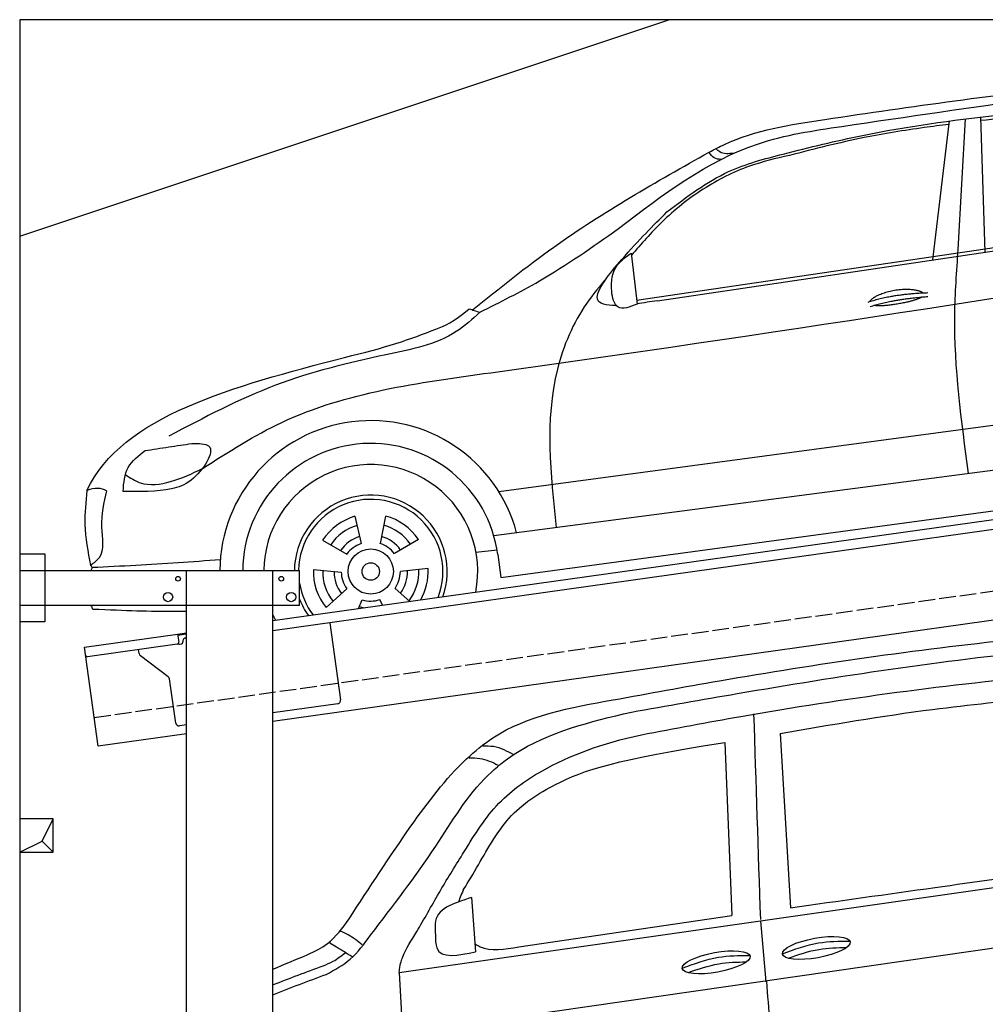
# Model space of a CAD drawing. Extents: x 199 to 6000, y -375 to 5300.
# Tile 2 of 3: x 199 to 3099, y 2343 to 5300. Entities that reach past the tile are written whole.
import ezdxf

# ---------------------------------------------------------------- set-up
doc = ezdxf.new("R2010")
doc.units = 0
doc.header["$LTSCALE"] = 10
doc.header["$MEASUREMENT"] = 0
doc.linetypes.add('GEN3', pattern=[6.25, 5, -1.25])
doc.layers.get('0').update_dxf_attribs({"linetype": 'CONTINUOUS'})
for name, color, linetype in [('3', 6, 'GEN3'), ('BREAKTHROUGH', 1, 'CONTINUOUS'), ('CAR', 1, 'CONTINUOUS'), ('SICHTBARE_KANTEN_DIN_', 7, 'CONTINUOUS')]:
    doc.layers.add(name, color=color, linetype=linetype)
doc.layers.add('AM_0', color=7, linetype='CONTINUOUS', lineweight=30)

# ---------------------------------------------------------------- blocks, each defined once
blk = doc.blocks.new('Car Van')
at = {"layer": 'CAR'}
for p, q in [((22217, 5288), (22248.2, 4764.6)), ((22051, 5261.1), (22071.8, 4741.7)), ((21072.7, 4570.5), (23398.2, 4902.5)), ((21289.9, 4795.1), (21301.9, 4632.6)), ((21432.3, 4647), (22071.8, 4741.7)), ((23398.2, 4720.3), (21083.3, 4387.6)), ((21180.9, 4711.1), (21182, 4662.3)), ((22158.3, 4725.3), (22174, 4541.7)), ((21072.7, 4570.5), (21083.3, 4387.6))]:
    blk.add_line(p, q, dxfattribs=at)
for centre in [(22325.5, 4643.7), (22024.6, 4600.6)]:
    blk.add_ellipse(centre, major_axis=(-101.9, -18.3), ratio=0.28676, dxfattribs=at)
for points, knots in [([(21715.3, 5388.7), (21821.7, 5408.2), (22221.1, 5481.6), (22782.1, 5562.6), (23238.6, 5600.5), (23398.2, 5613.5)], [0, 0, 0, 0, 324.58113, 1218.156854, 1698.657892, 1698.657892, 1698.657892, 1698.657892]), ([(21770, 5352.1), (21876, 5370.8), (22288.4, 5443.9), (22830.8, 5527.3), (23269.5, 5559.7), (23398.2, 5567.2)], [0, 0, 0, 0, 323.034736, 1256.571869, 1643.446804, 1643.446804, 1643.446804, 1643.446804]), ([(21800.2, 5284), (21899.6, 5302.9), (22309.5, 5380.6), (22843.2, 5451.2), (23278.2, 5485), (23398.2, 5493.9)], [0, 0, 0, 0, 303.469527, 1251.67749, 1612.62651, 1612.62651, 1612.62651, 1612.62651]), ([(21072.7, 4570.5), (21075, 4593.4), (21087.9, 4634.1), (21130.7, 4698.5), (21193.2, 4813.2), (21268.6, 4933.7), (21358.3, 5081), (21531.9, 5204.2), (21681, 5257.8), (21800.2, 5284)], [0, 0, 0, 0, 34.633344, 130.367254, 260.266155, 394.654289, 566.353713, 741.146733, 1042.18326, 1042.18326, 1042.18326, 1042.18326]), ([(21264.8, 4817), (21273.3, 4830.4), (21319, 4905.1), (21394.2, 5046.4), (21574.1, 5161.5), (21722.7, 5209.2), (22051, 5261.1)], [301.852914, 301.852914, 301.852914, 301.852914, 394.654289, 566.353713, 741.146733, 1038.026076, 1038.026076, 1038.026076, 1038.026076]), ([(21300.3, 4656.3), (21307.8, 4651.9), (21341, 4631.7), (21389.5, 4639.8), (21432.3, 4647)], [173.497725, 173.497725, 173.497725, 173.497725, 190.087535, 312.625806, 312.625806, 312.625806, 312.625806]), ([(22241.5, 4612.7), (22271.8, 4623.9), (22328.6, 4643.2), (22388.6, 4644.7), (22416.6, 4645)], [14.4466, 14.4466, 14.4466, 14.4466, 94.349912, 163.782287, 163.782287, 163.782287, 163.782287]), ([(21940.6, 4569.6), (21970.9, 4580.7), (22027.7, 4600.1), (22087.7, 4601.6), (22115.7, 4601.9)], [14.4466, 14.4466, 14.4466, 14.4466, 94.349912, 163.782287, 163.782287, 163.782287, 163.782287])]:
    blk.add_open_spline(points, degree=3, knots=knots, dxfattribs=at)
for points in [[(20922.2, 4730.9), (21108.1, 5009.3), (21275.1, 5211.3), (21354.1, 5274.6), (21715.3, 5388.7)], [(22217, 5288), (22674.7, 5360.2), (23007.8, 5396.2)], [(20986.5, 4682.1), (21182.6, 4949.7), (21339.5, 5162.4), (21418.5, 5225.7), (21770, 5352.1)], [(22137.1, 5347), (22157.4, 4728.8)], [(21324.3, 5250.9), (21356.1, 5249.3), (21415.9, 5224.6)], [(21283.2, 5214.8), (21315, 5213.2), (21370.1, 5193)], [(22248.2, 4764.6), (22682.7, 4825.6), (23037.4, 4875.5)], [(21289.9, 4795.1), (21180.8, 4716.6), (21180.9, 4711.1)], [(20798.5, 4624), (20857.2, 4656.9), (20922.2, 4730.9)], [(20853.6, 4564.3), (20925.9, 4610.4), (20986.5, 4682.1)], [(20961.8, 4653.6), (20919.2, 4683.2), (20895, 4694.4)], [(20931, 4617.1), (20884.9, 4645.9), (20864.2, 4657.9)], [(21182, 4662.3), (21185.8, 4643.8), (21301.9, 4632.6)], [(22223.8, 4626.1), (22332.1, 4658.9), (22425.3, 4664.5)], [(20844.6, 4590.2), (20874.2, 4603.8), (20910.5, 4629.4)], [(21922.8, 4582.9), (22031.2, 4615.7), (22124.4, 4621.4)], [(22175.8, 4543.7), (22208.8, 4297.6), (22266, 4139)]]:
    blk.add_spline(points, degree=3, dxfattribs=at)
for points in [[(21264.8, 4817), (21258.4, 4802.4), (21252.1, 4787.8), (21250.6, 4781.7)], [(20693.5, 4579.8), (20728.4, 4595), (20763.5, 4609.6), (20798.5, 4624)], [(20693.5, 4532.9), (20743.6, 4553.2), (20794.2, 4572.1), (20844.6, 4590.2)], [(20693.5, 4502.6), (20746.6, 4524.6), (20800.3, 4544.8), (20853.6, 4564.3)]]:
    blk.add_open_spline(points, degree=3, dxfattribs=at)
blk = doc.blocks.new('Car_K')
at = {"layer": 'CAR'}
for p, q in [((5285.1, 2846.6), (5334.8, 3263.8)), ((5361.4, 2878), (5383.3, 3270)), ((5442.5, 2870), (5429.2, 3275.3)), ((4395.3, 2725.6), (6371, 3016)), ((4457.7, 2723.8), (6379.4, 3009)), ((4379.1, 2866.5), (4396.7, 2713.3)), ((3981.4, 2150.9), (5902.5, 2408.8)), ((5954.6, 2278.4), (3966.6, 2017.9)), ((3987.9, 1892.3), (5969.5, 2160.9)), ((3549.7, 2076.4), (3568.1, 1994.6)), ((3641.8, 2077.1), (3624.8, 1995)), ((3452.6, 2004.6), (3525.4, 1963)), ((3740.1, 2007), (3667.9, 1964.2)), ((3913.1, 1968.5), (3976.3, 1975.6)), ((3978.5, 1961.3), (3987.9, 1892.3)), ((3424.8, 1916.8), (3508.3, 1908.9)), ((3769.3, 1919.6), (3685.9, 1910.4)), ((3463.1, 1802.2), (3525.1, 1858.6)), ((3714.2, 1820.9), (3669.9, 1859.8)), ((3559.9, 1799.2), (3571.3, 1825.7)), ((3631.9, 1809.3), (3624.3, 1826.1))]:
    blk.add_line(p, q, dxfattribs=at)
for radius in [67.9, 26.2]:
    blk.add_circle((3597.1, 1910.6), radius, dxfattribs=at)
for radius, start, end in [(453.2, 14.86, 179.5503), (384.7, 7.5734, 179.4702), (321.3, 348.8956, 179.3656), (229.5, 340.7371, 179.1121), (216.8, 338.9836, 179.0598), (172.4, 105.9643, 146.9655), (172.4, 33.9643, 74.9655), (144.5, 106.605, 146.3248), (144.5, 34.605, 74.3248), (110.3, 107.8341, 145.0957), (110.3, 35.8341, 73.0957), (88.8, 109.097, 143.8328), (88.8, 37.097, 71.8328), (172.4, 177.9643, 218.9655), (144.5, 178.605, 218.3248), (110.3, 179.8341, 217.0957), (88.8, 181.097, 215.8328), (88.8, 325.097, 359.8328), (110.3, 323.8341, 1.0957), (144.5, 322.605, 2.3248), (172.4, 330.4173, 2.9655), (216.8, 189.363, 217.0164), (229.5, 201.2851, 215.2629), (110.3, 251.8341, 260.346), (88.8, 253.097, 287.8328), (321.3, 203.8286, 207.1044)]:
    blk.add_arc((3597.1, 1910.6), radius, start, end, dxfattribs=at)
for points in [[(4960.4, 3268.4), (5748.6, 3373.1), (6565.3, 3342.1), (7001.7, 3128.2)], [(4341, 2940.3), (4761.1, 3195.4), (5012, 3247.5), (5597.3, 3332.3)], [(4486.6, 2990.7), (4671.5, 3111.4), (4835.8, 3164.4), (5073.4, 3220), (5478.3, 3280.6), (5845.3, 3309)], [(4613.5, 3170.2), (4659.2, 3193.1), (4960.4, 3268.4)], [(3903, 2696.1), (4146.8, 2885.1), (4613.5, 3170.2)], [(4649.4, 3148.3), (4628.6, 3152.5), (4613.5, 3170.2)], [(4687.2, 3166.4), (4645.3, 3170.5), (4633.1, 3180.6)], [(4854.3, 3160.3), (4734.7, 3127.8), (4595.7, 3058.9), (4471, 2959.6), (4379.8, 2860.3)], [(3925.1, 2689.5), (4103.6, 2783.3), (4341, 2940.3)], [(3091.3, 2219.7), (3330.1, 2358.5), (3957.2, 2507.7), (6400, 2878.8)], [(5392.7, 2204.8), (5351.1, 2680.1), (5361.4, 2878)], [(4396.7, 2713.3), (4339.5, 2705.2), (4320.6, 2752), (4338.5, 2831.7), (4379.1, 2866.5)], [(4306.1, 2792.5), (4245.7, 2716.3), (4157.7, 2518), (4154, 2042.4)], [(3893.1, 2699.9), (3907.7, 2694.5), (3925.3, 2689.7)], [(3925.1, 2689.5), (3854, 2631.3), (3642.8, 2561.4), (3311.2, 2469.9), (2990.2, 2316.7)], [(3059.7, 2295), (3110.1, 2287.6), (3057.8, 2185.2), (2999, 2159), (2853.2, 2151.3)], [(2919.1, 2273.7), (2990.6, 2284.7), (3059.7, 2295)], [(2853.2, 2151.3), (2868.7, 2223.2), (2919.1, 2273.7)], [(2860.2, 2201.5), (2904.9, 2177.1), (2995.7, 2180.6), (3091.3, 2219.7)], [(2744.5, 2154.1), (2738.6, 2052.2), (2755.6, 1929)], [(2803.8, 2152.6), (2788.3, 2043.9), (2781, 1951.5), (2755.6, 1929)], [(3145.3, 1945.7), (2891.3, 1928.7), (2761, 1922.3)]]:
    blk.add_spline(points, degree=3, dxfattribs=at)
for points, degree, knots in [([(6069.6, 3280.7), (6038.8, 3288), (5942.4, 3308.2), (5768.6, 3294.5), (5586.9, 3281.8), (5471.6, 3269.2), (5429.6, 3264.6)], 3, [41.799079, 41.799079, 41.799079, 41.799079, 136.523198, 337.310325, 558.263041, 685.022454, 685.022454, 685.022454, 685.022454]), ([(5333.6, 3253.4), (5308.7, 3250.3), (5223.6, 3239.4), (5062.6, 3213.6), (4929, 3179.4), (4854.3, 3160.3)], 3, [96.627312, 96.627312, 96.627312, 96.627312, 171.985535, 353.964722, 585.294651, 585.294651, 585.294651, 585.294651]), ([(4334.6, 2709.5), (4303.1, 2709), (4246, 2721.6), (4373.6, 2878.3), (4444.9, 2949.2), (4486.6, 2990.7)], 3, [93.12531, 93.12531, 93.12531, 93.12531, 180.032421, 319.648401, 516.477642, 516.477642, 516.477642, 516.477642]), ([(5096.6, 2721.7), (5100.1, 2730), (5124.3, 2747.3), (5178.1, 2764.2), (5225, 2761.1), (5250, 2752.2), (5255.3, 2747.7), (5255.6, 2747.5)], 5, [0.0314681, 0.0314681, 0.0314681, 0.0314681, 0.0314681, 0.0314681, 0.300106, 0.500106, 0.5095952, 0.5095952, 0.5095952, 0.5095952, 0.5095952, 0.5095952]), ([(5252.3, 2734.9), (5248.8, 2732.7), (5232.1, 2724.4), (5198.9, 2715.8), (5152.6, 2708), (5121.2, 2707.1), (5107.9, 2709.7)], 5, [0.6133618, 0.6133618, 0.6133618, 0.6133618, 0.6133618, 0.6133618, 0.700106, 0.9252293, 0.9252293, 0.9252293, 0.9252293, 0.9252293, 0.9252293]), ([(3518, 2553.7), (3639.3, 2581.7), (3745, 2618.4), (3845.3, 2659.5), (3893, 2699.8)], 3, [0, 0, 0, 0, 247.321337, 334.292188, 334.292188, 334.292188, 334.292188]), ([(3043.2, 1790.9), (3031.6, 1790.6), (2945.8, 1788.9), (2860.9, 1793.2), (2762.4, 1796.9)], 3, [250.354392, 250.354392, 250.354392, 250.354392, 285.458466, 509.835857, 509.835857, 509.835857, 509.835857])]:
    blk.add_open_spline(points, degree=degree, knots=knots, dxfattribs=at)
for points, degree in [([(4457.7, 2723.8), (4436.9, 2720.6), (4416.2, 2717.4), (4396.5, 2714.9)], 3), ([(5090.7, 2719.8), (5164, 2744.5), (5270.4, 2748.1)], 2), ([(5097.2, 2706.5), (5169.3, 2728.8), (5269.6, 2736.4)], 2), ([(2744.5, 2154.1), (2850, 2378.9), (3184, 2466.3), (3518, 2553.7)], 3), ([(2803.8, 2152.6), (2787.9, 2162.9), (2767.7, 2161.4), (2744.5, 2154.1)], 3), ([(2761, 1922.3), (2759.2, 1924.6), (2757.3, 1926.8), (2755.6, 1929)], 3), ([(2757.6, 1914.2), (2758.7, 1916.9), (2759.9, 1919.6), (2761, 1922.3)], 3), ([(2762.4, 1796.9), (2760.8, 1801), (2759.2, 1805.1), (2757.7, 1809.2)], 3)]:
    blk.add_open_spline(points, degree=degree, dxfattribs=at)

msp = doc.modelspace()

# ---------------------------------------------------------------- linework, layer by layer
for p, q in [((199.5, 4650), (2149.5, 5300)), ((960, 3495.2), (3438.8, 3843.6)), ((3446, 3814.3), (960, 3464.9)), ((200, 3696.2), (275, 3696.2)), ((200, 3696.2), (275, 3696.2)), ((275, 3696.2), (275, 3491.2)), ((275, 3696.2), (275, 3491.2)), ((200, 3646.2), (1040, 3646.2)), ((700, 1876.2), (700, 3646.2)), ((960, -193.8), (960, 3646.2)), ((1040, 3541.2), (1040, 3646.2)), ((3664.7, 3572.4), (960, 3192.2)), ((1040, 3541.2), (200, 3541.2)), ((275, 3491.2), (200, 3491.2)), ((275, 3491.2), (200, 3491.2)), ((1130.7, 3488.9), (1163.3, 3257.2)), ((393.8, 3415.6), (673.5, 3454.9)), ((673.5, 3454.9), (700, 3458.6)), ((673.5, 3454.9), (677, 3430.2)), ((700, 3454.6), (674.1, 3451)), ((689.5, 3430.9), (689.4, 3431.9)), ((697.9, 3443.2), (700, 3443.5)), ((435.5, 3118.5), (393.8, 3415.6)), ((672.7, 3424.5), (402.9, 3386.6)), ((558, 3396.4), (556.4, 3408.2)), ((680.3, 3424.6), (685.2, 3425.3)), ((645.6, 3326.7), (561.9, 3389.8)), ((668.2, 3187.6), (649.5, 3320.1)), ((1154.8, 3245.9), (960, 3218.5)), ((700, 3181.9), (679.5, 3179.1)), ((700, 3155.7), (435.5, 3118.5))]:
    msp.add_line(p, q)
for centre, radius in [((675, 3621.2), 7), ((985, 3621.2), 7), ((645, 3566.2), 14), ((1015, 3566.2), 14)]:
    msp.add_circle(centre, radius)
for centre, radius, start, end in [((672, 3429.5), 5, 278, 8), ((684.6, 3430.2), 5, 278, 8), ((699.3, 3433.3), 10, 98, 188), ((679.6, 3429.5), 5, 221.2367, 278), ((402.2, 3391.5), 5, 188, 278), ((567.9, 3397.8), 10, 188, 233), ((639.6, 3318.7), 10, 8, 53), ((1153.4, 3255.8), 10, 278, 8), ((678.1, 3189), 10, 188, 278)]:
    msp.add_arc(centre, radius, start, end)
at = {"layer": '3'}
msp.add_line((423.4, 3204.7), (5430.8, 3908.4), dxfattribs=at)
at = {"layer": 'BREAKTHROUGH'}
for p, q in [((267.1, 2833), (299.7, 2900)), ((267.1, 2833), (299.7, 2900)), ((199.7, 2800), (267.1, 2833)), ((199.7, 2800), (267.1, 2833)), ((266.9, 2832.9), (299.7, 2800)), ((266.9, 2832.9), (299.7, 2800))]:
    msp.add_line(p, q, dxfattribs=at)
msp.add_lwpolyline([(299.7, 2900), (199.7, 2900), (199.7, 2800), (299.7, 2800)], close=True, dxfattribs=at)
msp.add_lwpolyline([(299.7, 2900), (199.7, 2900), (199.7, 2800), (299.7, 2800)], close=True, dxfattribs=at)
at = {"layer": 'SICHTBARE_KANTEN_DIN_'}
for p, q in [((5499.5, 5300), (199.5, 5300)), ((199.5, 5300), (200, -200))]:
    msp.add_line(p, q, dxfattribs=at)

# ---------------------------------------------------------------- block references
at = {"layer": 'AM_0'}
msp.add_blockref('Car Van', (-19733.5, -2131.5), dxfattribs=at)
at = {"layer": 'CAR'}
msp.add_blockref('Car_K', (-2343.2, 1732.2), dxfattribs=at)

doc.saveas('drawing.dxf')
